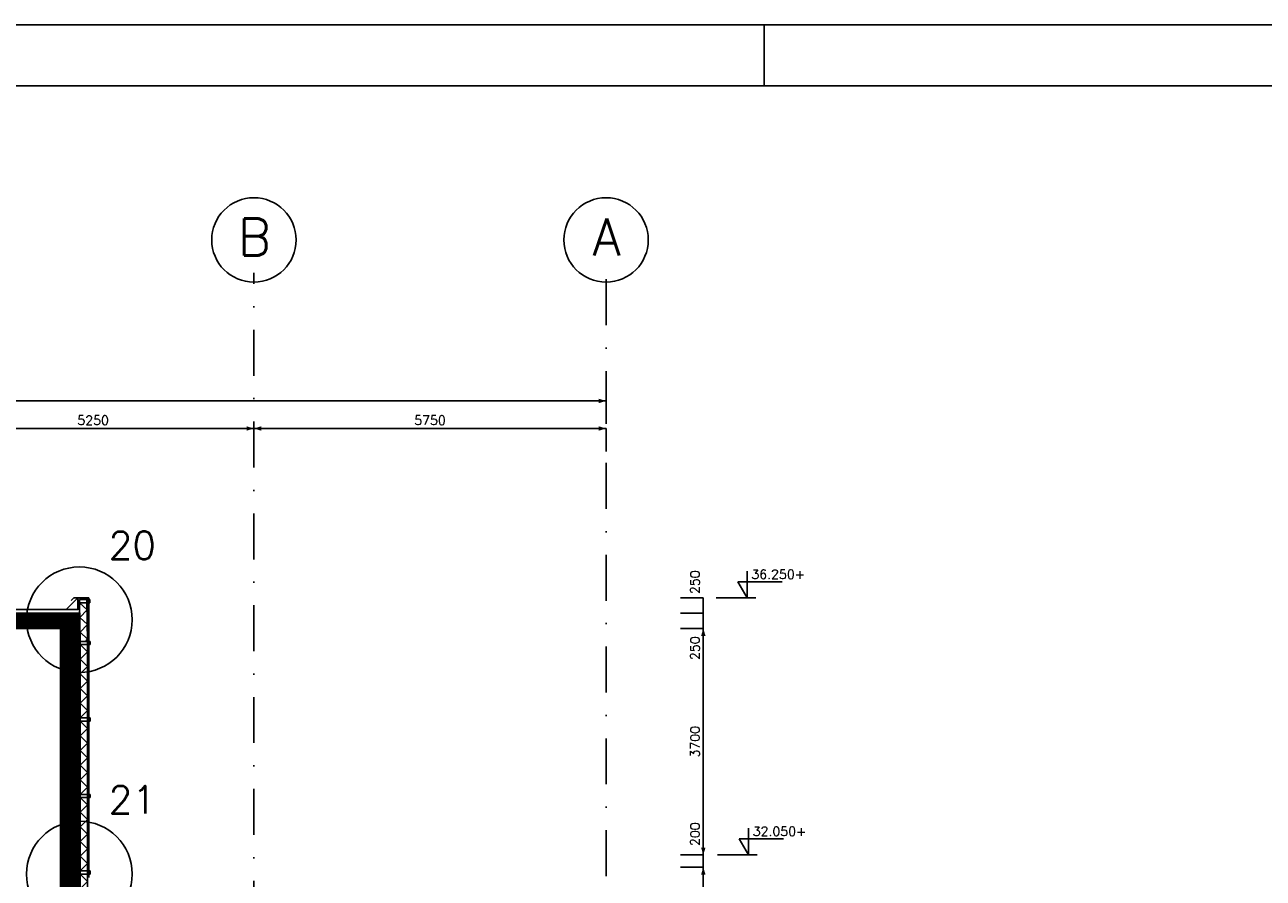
# Model space of a CAD drawing. Extents: x 0 to 118900, y 0 to 84100.
# Tile 23 of 40: x 22831 to 43050, y 70156 to 84100. Entities that reach past the tile are written whole.
import ezdxf
from ezdxf.enums import TextEntityAlignment as Align

# ---------------------------------------------------------------- set-up
doc = ezdxf.new("R2010")
doc.units = 0
doc.header["$LTSCALE"] = 60
doc.header["$MEASUREMENT"] = 0
doc.linetypes.add('DASHDOT', pattern=[25, 12.5, -6.25, 0, -6.25])
doc.layers.get('0').update_dxf_attribs({"linetype": 'CONTINUOUS'})
for name, color, linetype in [('ARCERING', 4, 'CONTINUOUS'), ('BETON', 8, 'CONTINUOUS'), ('CONSTR50', 1, 'CONTINUOUS'), ('HGTMAAT15', 3, 'CONTINUOUS'), ('KADER', 2, 'CONTINUOUS'), ('LAAG18', 3, 'CONTINUOUS'), ('LAAG25', 4, 'CONTINUOUS'), ('LAAG35', 7, 'CONTINUOUS'), ('LAAG50', 1, 'CONTINUOUS'), ('MAAT15', 3, 'CONTINUOUS'), ('MAAT20', 4, 'CONTINUOUS'), ('STRAMIEN', 3, 'DASHDOT'), ('TXT50', 1, 'CONTINUOUS')]:
    doc.layers.add(name, color=color, linetype=linetype)
doc.styles.add('ROMANS', font='romans')
doc.styles.get("Standard").update_dxf_attribs({"font": 'simplex'})

# ---------------------------------------------------------------- blocks, each defined once
blk = doc.blocks.new('ZUHMAAT1')
at = {"layer": 'MAAT20'}
for p, q in [((4.31, 0), (4.31, 2.93)), ((3.3, 1.75), (4.31, 0)), ((8.1, 1.75), (3.3, 1.75)), ((5.26, 0), (0.92, 0))]:
    blk.add_line(p, q, dxfattribs=at)
blk = doc.blocks.new('ZUDIMTUS')
at = {"color": 3}
blk.add_solid([(0, 0), (-800, -240), (-800, 240)], dxfattribs=at)

msp = doc.modelspace()

# ---------------------------------------------------------------- linework, layer by layer
at = {"layer": 'ARCERING'}
for p, q in [((23727, 74658), (23737, 74025)), ((23847, 74660), (23857, 74027)), ((23737, 73975), (23737, 72775)), ((23857, 73975), (23857, 72775)), ((23737, 72725), (23737, 71525)), ((23857, 72725), (23857, 71525)), ((23737, 71475), (23737, 70275)), ((23857, 71475), (23857, 70275)), ((23737, 70225), (23727, 68960)), ((23857, 70224), (23847, 68959))]:
    msp.add_line(p, q, dxfattribs=at)
for points in [[(23727, 74658), (23849, 74540), (23731, 74418), (23853, 74300), (23735, 74178), (23857, 74060), (23824, 74026)], [(23737, 73975), (23857, 73855), (23737, 73735), (23857, 73615), (23737, 73495), (23857, 73375), (23737, 73255), (23857, 73135), (23737, 73015), (23857, 72895), (23737, 72775)], [(23737, 72725), (23857, 72605), (23737, 72485), (23857, 72365), (23737, 72245), (23857, 72125), (23737, 72005), (23857, 71885), (23737, 71765), (23857, 71645), (23737, 71525)], [(23737, 71475), (23857, 71355), (23737, 71235), (23857, 71115), (23737, 70995), (23857, 70875), (23737, 70755), (23857, 70635), (23737, 70515), (23857, 70395), (23737, 70275)], [(23737, 70225), (23856, 70104), (23735, 69985), (23854, 69864), (23733, 69745), (23852, 69624), (23731, 69505), (23850, 69384), (23730, 69265), (23849, 69144), (23728, 69025), (23793, 68959)]]:
    msp.add_lwpolyline(points, dxfattribs=at)
at = {"layer": 'BETON'}
for points, const_width in [([(18627, 74361), (23717, 74361)], 250), ([(23567, 74236), (23567, 56186)], 300)]:
    msp.add_lwpolyline(points, dxfattribs=dict(at, const_width=const_width))
at = {"layer": 'CONSTR50'}
for p, q in [((18627, 74486), (23717, 74486)), ((23717, 74486), (23717, 68896)), ((21517, 74236), (23417, 74236)), ((23417, 74236), (23417, 56186))]:
    msp.add_line(p, q, dxfattribs=at)
at = {"layer": 'KADER', "color": 3}
msp.add_line((34900, 83100), (34900, 84100), dxfattribs=at)
msp.add_line((34900, 83100), (34900, 84100), dxfattribs=at)
msp.add_lwpolyline([(0, 0), (118900, 0), (118900, 0), (118900, 84100), (0, 84100)], close=True, dxfattribs=at)
msp.add_lwpolyline([(0, 0), (118900, 0), (118900, 0), (118900, 84100), (0, 84100)], close=True, dxfattribs=at)
at = {"layer": 'KADER'}
msp.add_lwpolyline([(1000, 1000), (117900, 1000), (117900, 1000), (117900, 83100), (1000, 83100)], close=True, dxfattribs=at)
msp.add_lwpolyline([(1000, 1000), (117900, 1000), (117900, 1000), (117900, 83100), (1000, 83100)], close=True, dxfattribs=at)
at = {"layer": 'LAAG18'}
msp.add_line((23697, 74736), (23697, 74544), dxfattribs=at)
at = {"layer": 'LAAG25'}
for p, q in [((23697, 74736), (23507, 74548)), ((23854, 74736), (23854, 70166)), ((23854, 74693), (23876, 74693)), ((23854, 74673), (23876, 74673)), ((23876, 74736), (23876, 70166)), ((18627, 74546), (23697, 74546)), ((23864, 74010), (23886, 74010)), ((23864, 73990), (23886, 73990)), ((23864, 72760), (23886, 72760)), ((23864, 72740), (23886, 72740)), ((23864, 71510), (23886, 71510)), ((23864, 71490), (23886, 71490)), ((23864, 70260), (23886, 70260)), ((23864, 70240), (23886, 70240))]:
    msp.add_line(p, q, dxfattribs=at)
at = {"layer": 'LAAG35'}
for p, q in [((23632, 74736), (23589, 74695)), ((23876, 74736), (23632, 74736)), ((23727, 74708), (23727, 74658)), ((23847, 74708), (23727, 74708)), ((23847, 74658), (23727, 74658)), ((23847, 74708), (23847, 74658)), ((23876, 74693), (23876, 74736)), ((23876, 74708), (23876, 74708)), ((23891, 74658), (23876, 74658)), ((23891, 74708), (23880, 74708)), ((23891, 74708), (23891, 74658)), ((23857, 74025), (23737, 74025)), ((23737, 74025), (23737, 73975)), ((23857, 74025), (23857, 73975)), ((23901, 74025), (23886, 74025)), ((23901, 74025), (23901, 73975)), ((23857, 73975), (23737, 73975)), ((23901, 73975), (23886, 73975)), ((23857, 72775), (23737, 72775)), ((23737, 72775), (23737, 72725)), ((23857, 72725), (23737, 72725)), ((23857, 72775), (23857, 72725)), ((23901, 72775), (23886, 72775)), ((23901, 72725), (23886, 72725)), ((23901, 72775), (23901, 72725)), ((23857, 71525), (23737, 71525)), ((23737, 71525), (23737, 71475)), ((23857, 71475), (23737, 71475)), ((23857, 71525), (23857, 71475)), ((23901, 71525), (23886, 71525)), ((23901, 71475), (23886, 71475)), ((23901, 71525), (23901, 71475)), ((23737, 70275), (23737, 70225)), ((23857, 70275), (23737, 70275)), ((23857, 70225), (23737, 70225)), ((23857, 70275), (23857, 70225)), ((23901, 70275), (23886, 70275)), ((23901, 70225), (23886, 70225)), ((23901, 70275), (23901, 70225))]:
    msp.add_line(p, q, dxfattribs=at)
at = {"layer": 'MAAT15'}
for p, q in [((7822, 77954), (32322, 77954)), ((32322, 77954), (32322, 77579)), ((21322, 77504), (26572, 77504)), ((26572, 77504), (32322, 77504)), ((26572, 77504), (26572, 77129)), ((32322, 77504), (32322, 77129)), ((33909, 74736), (33534, 74736)), ((33909, 74486), (33909, 74736)), ((33909, 74486), (33534, 74486)), ((33909, 74236), (33909, 74486)), ((33909, 74236), (33534, 74236)), ((33909, 70536), (33909, 74236)), ((33909, 70536), (33534, 70536)), ((33909, 70336), (33909, 70536)), ((33909, 70336), (33534, 70336)), ((33909, 68596), (33909, 70336))]:
    msp.add_line(p, q, dxfattribs=at)
at = {"layer": 'STRAMIEN'}
for p, q in [((26572, 55865), (26572, 80046)), ((32322, 64190), (32322, 80046))]:
    msp.add_line(p, q, dxfattribs=at)
at = {"layer": 'STRAMIEN', "linetype": 'Continuous'}
for centre in [(26572, 80585), (32322, 80585)]:
    msp.add_circle(centre, 689, dxfattribs=at)
at = {"layer": 'TXT50'}
for centre in [(23723, 74380), (23723, 70225)]:
    msp.add_circle(centre, 862, dxfattribs=at)

# ---------------------------------------------------------------- block references
at = {"layer": 'HGTMAAT15', "xscale": 150, "yscale": 150, "zscale": 150}
for p in [(33979, 74736), (34001, 70536)]:
    msp.add_blockref('ZUHMAAT1', p, dxfattribs=at)
at = {"layer": 'MAAT15', "xscale": 0.15, "yscale": 0.15, "zscale": 0.15}
for p in [(32322, 77954), (26572, 77504), (32322, 77504)]:
    msp.add_blockref('ZUDIMTUS', p, dxfattribs=at)
for p, rotation in [((26572, 77504), 180), ((33909, 74236), 90), ((33909, 70536), 270), ((33909, 70336), 90)]:
    msp.add_blockref('ZUDIMTUS', p, dxfattribs=dict(at, rotation=rotation))

# ---------------------------------------------------------------- texts
at = {"layer": 'HGTMAAT15', "style": 'ROMANS'}
for s, p in [('36.250+', (34694, 75047)), ('32.050+', (34716, 70847))]:
    msp.add_text(s, height=150, dxfattribs=at).set_placement(p)
at = {"layer": 'LAAG50', "style": 'ROMANS'}
for s, p in [('B', (26582, 80332)), ('A', (32332, 80332))]:
    msp.add_text(s, height=600, dxfattribs=at).set_placement(p, align=Align.CENTER)
at = {"layer": 'MAAT15', "style": 'ROMANS'}
for s, p in [('5250', (23947, 77564)), ('5750', (29447, 77564))]:
    msp.add_text(s, height=150, dxfattribs=at).set_placement(p, align=Align.CENTER)
at = {"layer": 'MAAT15'}
for s, p in [('250', (33849, 74993)), ('250', (33849, 73915)), ('3700', (33849, 72386)), ('200', (33849, 70876))]:
    msp.add_text(s, height=150, rotation=90, dxfattribs=at).set_placement(p, align=Align.CENTER)
at = {"layer": 'TXT50', "style": 'ROMANS'}
for s, p in [('20', (24201, 75370)), ('21', (24201, 71216))]:
    msp.add_text(s, height=450, dxfattribs=at).set_placement(p)

doc.saveas('drawing.dxf')
